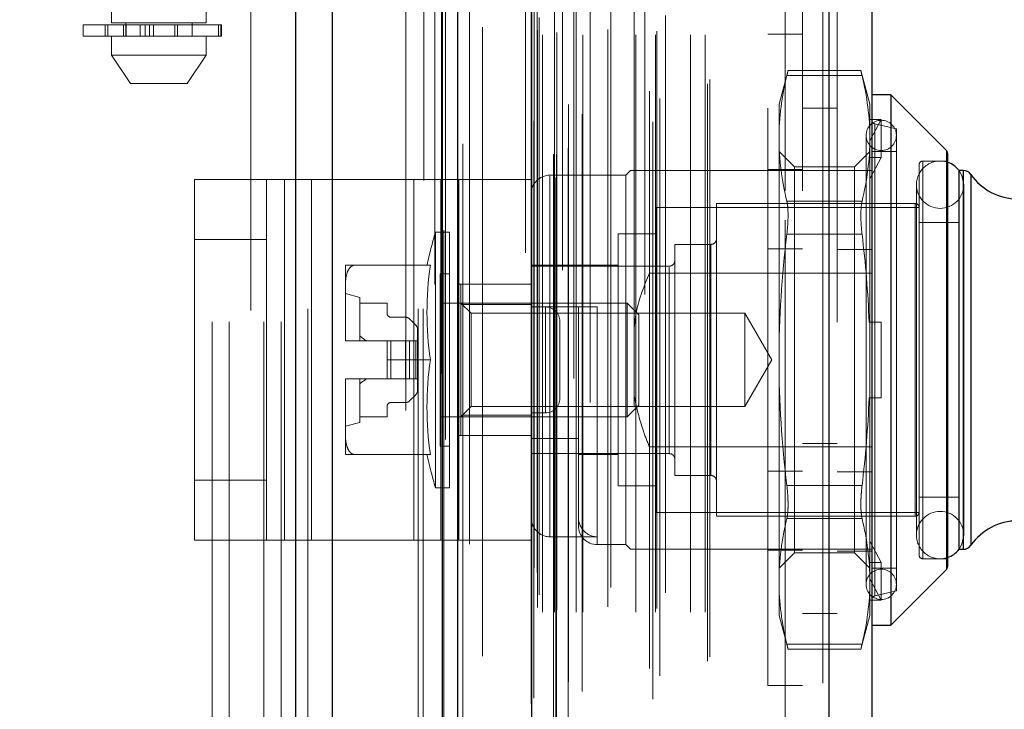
# Model space of a CAD drawing. Header units: inches. Extents: x 0.2 to 10.8, y 0.2 to 8.2.
# Tile 28 of 123: x 1.891 to 2.062, y 3.128 to 3.248. Entities that reach past the tile are written whole.
import ezdxf

# ---------------------------------------------------------------- set-up
doc = ezdxf.new("R2010")
doc.units = ezdxf.units.IN
doc.header["$MEASUREMENT"] = 0
doc.linetypes.add('HIDDEN', pattern=[0.07500000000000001, 0.05, -0.025])
doc.layers.add('DIMENSIONS', color=140, linetype='Continuous')
doc.styles.add('SLDTEXTSTYLE0', font='TXT', dxfattribs={"width": 0.7})
doc.dimstyles.new('SLDDIMSTYLE1', dxfattribs={"dimtxt": 0.0849609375, "dimasz": 0.13, "dimexe": 0, "dimexo": 0.0625, "dimgap": 0.021240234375, "dimtad": 0, "dimtih": 1, "dimtoh": 1, "dimlfac": 12, "dimrnd": 1e-09, "dimzin": 12, "dimdsep": 46, "dimtxsty": 'SLDTEXTSTYLE0', "dimsah": 1, "dimcen": 0.09, "dimadec": 0, "dimazin": 3, "dimtfac": 1, "dimtmove": 0, "dimatfit": 0, "dimfxl": 0, "dimfrac": 2, "dimtolj": 1, "dimtzin": 12, "dimarcsym": 0})

# ---------------------------------------------------------------- blocks, each defined once
blk = doc.blocks.new('_D_5')
at = {"layer": 'DIMENSIONS'}
for p, q in [((2.198279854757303, 3.043587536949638), (2.198279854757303, 3.293587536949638)), ((1.886368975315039, 3.043587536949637), (2.323279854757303, 3.043587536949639)), ((1.990894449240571, 2.891754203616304), (2.323279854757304, 2.891754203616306)), ((2.198279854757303, 2.660393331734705), (2.198279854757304, 2.891754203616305)), ((2.293550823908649, 2.660393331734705), (2.198279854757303, 2.660393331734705)), ((2.446743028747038, 2.660393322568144), (2.418212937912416, 2.660393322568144)), ((2.418212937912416, 2.660393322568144), (2.418212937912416, 2.525362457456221)), ((2.699212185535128, 2.660393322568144), (2.727742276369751, 2.660393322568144)), ((2.727742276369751, 2.660393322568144), (2.727742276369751, 2.525362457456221)), ((2.418212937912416, 2.525362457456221), (2.446743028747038, 2.525362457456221)), ((2.727742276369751, 2.525362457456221), (2.699212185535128, 2.525362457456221))]:
    blk.add_line(p, q, dxfattribs=at)
for points in [[(2.198279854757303, 3.043587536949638), (2.218279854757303, 3.173587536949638), (2.178279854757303, 3.173587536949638)], [(2.198279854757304, 2.891754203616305), (2.178279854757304, 2.761754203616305), (2.218279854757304, 2.761754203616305)]]:
    blk.add_solid(points, dxfattribs=at)
at = {"layer": 'DIMENSIONS', "char_height": 0.08333333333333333, "attachment_point": 1, "style": 'SLDTEXTSTYLE0'}
for s, insert in [('1.82', (2.446743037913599, 2.786835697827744)), ('46.3', (2.446743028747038, 2.632784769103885))]:
    blk.add_mtext(s, dxfattribs=dict(at, insert=insert))

msp = doc.modelspace()

# ---------------------------------------------------------------- linework, layer by layer
at = {"color": 7, "linetype": 'Continuous', "lineweight": 25}
for p, q in [((1.938772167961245, 2.897754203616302), (1.938772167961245, 5.34358365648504)), ((1.945136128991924, 2.897754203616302), (1.945136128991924, 5.342403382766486)), ((1.964212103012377, 2.897754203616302), (1.964212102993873, 5.333429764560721)), ((1.966848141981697, 2.897754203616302), (1.966848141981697, 5.333170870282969)), ((1.979651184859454, 5.307466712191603), (1.979651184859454, 2.923858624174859)), ((2.031172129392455, 5.298382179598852), (2.031172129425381, 2.932943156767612)), ((2.038609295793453, 5.295437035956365), (2.038609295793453, 2.935888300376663)), ((2.041890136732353, 3.234855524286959), (2.038609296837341, 3.234855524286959)), ((2.05154046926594, 3.225205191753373), (2.041890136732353, 3.234855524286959)), ((2.041890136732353, 3.234855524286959), (2.041890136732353, 3.142992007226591)), ((2.05154046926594, 3.225205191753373), (2.05154046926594, 3.152642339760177)), ((2.051732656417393, 3.224741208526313), (2.051732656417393, 3.15310632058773)), ((2.053701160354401, 3.221732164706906), (2.053701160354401, 3.156115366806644)), ((2.05444170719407, 3.221732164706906), (2.053730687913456, 3.221732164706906)), ((2.05444170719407, 3.221732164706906), (2.05444170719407, 3.156115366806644)), ((2.055787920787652, 3.221029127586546), (2.055787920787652, 3.156818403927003)), ((2.053730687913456, 3.156115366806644), (2.05444170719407, 3.156115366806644)), ((2.041890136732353, 3.142992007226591), (2.05154046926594, 3.152642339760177)), ((2.038609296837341, 3.142992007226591), (2.041890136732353, 3.142992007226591))]:
    msp.add_line(p, q, dxfattribs=at)
at = {"color": 7, "linetype": 'HIDDEN', "lineweight": 18}
for p, q in [((1.938772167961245, 5.34358365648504), (1.938772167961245, 2.897754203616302)), ((1.938772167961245, 5.343583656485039), (1.938772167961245, 2.897754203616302)), ((1.938772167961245, 2.897754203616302), (1.938772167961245, 5.34358365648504)), ((1.940893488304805, 2.897754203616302), (1.940893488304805, 5.342403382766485)), ((1.940893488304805, 2.897754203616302), (1.940893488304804, 5.342403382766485)), ((1.945136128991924, 2.897754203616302), (1.945136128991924, 5.342403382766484)), ((1.959969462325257, 2.897754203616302), (1.959969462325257, 5.333429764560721)), ((1.959969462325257, 2.897754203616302), (1.959969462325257, 5.333429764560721)), ((1.960848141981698, 2.897754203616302), (1.960848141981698, 5.333170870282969)), ((1.964212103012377, 2.897754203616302), (1.964212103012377, 5.333429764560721)), ((1.964466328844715, 2.911388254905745), (1.964466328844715, 5.319937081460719)), ((1.983876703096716, 2.920524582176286), (1.983876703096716, 5.310800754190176)), ((1.983876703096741, 2.920524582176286), (1.983876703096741, 5.310800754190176)), ((1.978609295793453, 5.307466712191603), (1.978609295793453, 2.923858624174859)), ((1.983451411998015, 2.924528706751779), (1.983451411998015, 5.306796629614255)), ((1.983961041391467, 2.924618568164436), (1.983961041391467, 5.306706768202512)), ((1.986014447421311, 2.925593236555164), (1.986014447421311, 5.305732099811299)), ((1.967721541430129, 2.926347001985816), (1.967721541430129, 5.304983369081)), ((1.985022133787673, 5.304486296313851), (1.985022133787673, 2.926847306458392)), ((1.97954887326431, 5.301772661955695), (1.97954887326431, 2.929552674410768)), ((1.979575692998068, 2.929342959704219), (1.979575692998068, 5.301982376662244)), ((1.980027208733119, 2.930306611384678), (1.980027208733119, 5.301018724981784)), ((1.980027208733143, 2.930306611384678), (1.980027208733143, 5.301018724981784)), ((1.999257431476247, 5.300244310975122), (1.999257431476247, 2.931085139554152)), ((2.000689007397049, 2.930156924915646), (2.000689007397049, 5.301168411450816)), ((1.988412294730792, 2.93150159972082), (1.988412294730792, 5.299829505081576)), ((2.030130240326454, 5.298382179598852), (2.030130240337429, 2.932943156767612)), ((2.030130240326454, 2.93294315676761), (2.030130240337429, 5.298382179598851)), ((2.031172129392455, 2.93294315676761), (2.031172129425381, 5.298382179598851)), ((1.986045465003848, 2.93314036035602), (1.986045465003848, 5.298184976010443)), ((2.001869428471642, 2.934190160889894), (2.001869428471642, 5.297138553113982)), ((2.000104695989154, 2.935459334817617), (2.000104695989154, 5.295866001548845)), ((2.032609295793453, 5.295437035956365), (2.032609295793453, 2.935888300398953)), ((1.971158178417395, 2.93762007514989), (1.971158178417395, 5.293705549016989)), ((2.010121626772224, 2.936761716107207), (2.010121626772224, 5.294563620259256)), ((2.010554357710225, 2.937492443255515), (2.010554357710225, 5.293832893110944)), ((1.980698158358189, 2.946043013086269), (1.980698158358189, 5.285282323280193)), ((1.980698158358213, 2.946043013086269), (1.980698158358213, 5.285282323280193)), ((1.981541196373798, 2.94520967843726), (1.981541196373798, 5.286115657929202)), ((1.981541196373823, 2.94520967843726), (1.981541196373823, 5.286115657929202)), ((1.983614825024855, 5.286115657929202), (1.983614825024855, 2.94520967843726)), ((1.983614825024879, 2.94520967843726), (1.983614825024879, 5.286115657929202)), ((1.984031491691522, 2.945626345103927), (1.984031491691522, 5.285698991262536)), ((1.986948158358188, 5.285698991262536), (1.986948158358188, 2.945626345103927)), ((1.987364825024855, 2.94520967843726), (1.987364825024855, 5.286115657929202)), ((1.987364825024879, 5.286115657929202), (1.987364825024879, 2.94520967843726)), ((1.988537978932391, 2.94520967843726), (1.988537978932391, 5.286115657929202)), ((1.992836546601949, 2.946126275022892), (1.992836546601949, 5.285240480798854)), ((1.997708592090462, 2.94520967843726), (1.997708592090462, 5.286115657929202)), ((2.001153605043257, 2.94520967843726), (2.001153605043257, 5.286115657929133)), ((2.001365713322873, 2.945873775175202), (2.001365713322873, 5.285454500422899)), ((2.007188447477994, 2.94520967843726), (2.007188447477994, 5.286115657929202)), ((2.009721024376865, 2.94520967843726), (2.009721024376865, 5.286115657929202)), ((2.00972102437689, 2.94520967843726), (2.00972102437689, 5.286115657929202)), ((1.980942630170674, 2.948204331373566), (1.980942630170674, 5.283120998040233)), ((1.989828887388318, 5.281549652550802), (1.989828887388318, 2.949761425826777)), ((1.993383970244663, 2.949504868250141), (1.993383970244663, 5.281820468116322)), ((1.993383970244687, 2.949504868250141), (1.993383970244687, 5.281820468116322)), ((2.002880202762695, 2.948575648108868), (2.002880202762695, 5.282749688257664)), ((1.997439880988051, 5.280720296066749), (1.997439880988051, 2.95060642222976)), ((1.98008055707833, 2.952895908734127), (1.98008055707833, 5.278429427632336)), ((1.980080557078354, 2.952895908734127), (1.980080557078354, 5.278429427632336)), ((1.980627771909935, 2.952122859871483), (1.980627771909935, 5.27920247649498)), ((1.980627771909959, 2.952122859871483), (1.980627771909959, 5.27920247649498)), ((1.964754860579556, 5.275113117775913), (1.964754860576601, 2.956221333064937)), ((1.968888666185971, 2.956986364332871), (1.968888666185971, 5.274338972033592)), ((1.957848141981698, 2.980170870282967), (1.957848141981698, 5.251087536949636)), ((1.957848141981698, 2.980170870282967), (1.957848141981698, 5.251087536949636)), ((1.957848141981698, 2.980170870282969), (1.957848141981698, 5.251087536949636)), ((1.957848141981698, 2.980170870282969), (1.957848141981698, 5.251087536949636)), ((2.02360929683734, 3.018204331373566), (2.02360929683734, 5.213120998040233)), ((2.02360929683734, 3.018204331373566), (2.02360929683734, 5.213120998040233)), ((2.023609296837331, 5.213120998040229), (2.023609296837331, 3.018204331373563)), ((2.023609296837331, 5.213120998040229), (2.023609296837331, 3.018204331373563)), ((2.026609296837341, 3.018204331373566), (2.026609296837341, 5.213120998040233)), ((1.924264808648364, 3.095504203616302), (1.924264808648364, 3.647337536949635)), ((1.924264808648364, 3.095504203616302), (1.924264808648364, 3.647337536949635)), ((1.927264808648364, 3.095504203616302), (1.927264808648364, 3.647337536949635)), ((1.933264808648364, 3.095504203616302), (1.933264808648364, 3.647337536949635)), ((1.936264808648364, 3.095504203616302), (1.936264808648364, 3.647337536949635)), ((1.936264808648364, 3.095504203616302), (1.936264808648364, 3.647337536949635)), ((1.906858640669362, 3.493358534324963), (1.906858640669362, 3.247295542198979)), ((1.923262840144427, 3.247295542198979), (1.923262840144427, 3.493358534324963)), ((1.931014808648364, 3.297462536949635), (1.931014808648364, 2.980170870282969)), ((1.915060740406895, 3.247295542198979), (1.906858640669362, 3.247295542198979)), ((1.909319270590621, 3.247295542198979), (1.909319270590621, 3.24499895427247)), ((1.923262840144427, 3.247295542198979), (1.915060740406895, 3.247295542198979)), ((1.920802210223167, 3.24499895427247), (1.920802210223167, 3.247295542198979)), ((1.901937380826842, 3.246967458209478), (1.925776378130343, 3.246967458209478)), ((1.901937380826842, 3.246967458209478), (1.901937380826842, 3.24499895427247)), ((1.905723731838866, 3.246967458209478), (1.905723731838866, 3.24499895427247)), ((1.905759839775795, 3.246967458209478), (1.905759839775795, 3.24499895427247)), ((1.905759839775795, 3.24499895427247), (1.905759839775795, 3.246967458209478)), ((1.906210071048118, 3.24499895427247), (1.906210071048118, 3.246967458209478)), ((1.906210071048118, 3.246967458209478), (1.906210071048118, 3.24499895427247)), ((1.908913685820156, 3.246967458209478), (1.908913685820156, 3.24499895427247)), ((1.908913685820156, 3.24499895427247), (1.908913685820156, 3.246967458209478)), ((1.909319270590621, 3.246967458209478), (1.909319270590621, 3.24499895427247)), ((1.909391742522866, 3.24499895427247), (1.909391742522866, 3.246967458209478)), ((1.909391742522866, 3.246967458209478), (1.909391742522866, 3.24499895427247)), ((1.909400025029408, 3.24499895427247), (1.909400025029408, 3.246967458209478)), ((1.911840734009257, 3.24499895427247), (1.911840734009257, 3.246967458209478)), ((1.911840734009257, 3.246967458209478), (1.911840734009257, 3.24499895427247)), ((1.912689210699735, 3.246967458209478), (1.912689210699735, 3.24499895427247)), ((1.912689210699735, 3.24499895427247), (1.912689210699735, 3.246967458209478)), ((1.913413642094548, 3.24499895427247), (1.913413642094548, 3.246967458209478)), ((1.913413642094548, 3.246967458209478), (1.913413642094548, 3.24499895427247)), ((1.914151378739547, 3.246967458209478), (1.914151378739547, 3.24499895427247)), ((1.914151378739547, 3.24499895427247), (1.914151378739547, 3.246967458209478)), ((1.917809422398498, 3.24499895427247), (1.917809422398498, 3.246967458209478)), ((1.917809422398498, 3.246967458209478), (1.917809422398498, 3.24499895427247)), ((1.918265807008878, 3.246967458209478), (1.918265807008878, 3.24499895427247)), ((1.918265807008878, 3.24499895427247), (1.918265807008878, 3.246967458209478)), ((1.925382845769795, 3.24499895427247), (1.925382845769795, 3.246967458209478)), ((1.925382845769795, 3.246967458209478), (1.925382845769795, 3.24499895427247)), ((1.925776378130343, 3.24499895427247), (1.925776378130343, 3.246967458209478)), ((1.925776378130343, 3.246967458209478), (1.925776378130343, 3.24499895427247)), ((1.925776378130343, 3.246967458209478), (1.925896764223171, 3.246967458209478)), ((1.925896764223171, 3.24499895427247), (1.925896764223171, 3.246967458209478)), ((1.925776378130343, 3.24499895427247), (1.901937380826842, 3.24499895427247)), ((1.906858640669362, 3.24499895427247), (1.906858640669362, 3.241718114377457)), ((1.923262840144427, 3.241718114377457), (1.923262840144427, 3.24499895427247)), ((1.925896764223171, 3.24499895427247), (1.925776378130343, 3.24499895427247)), ((2.020609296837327, 3.132507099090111), (2.020609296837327, 3.245340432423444)), ((2.026609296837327, 3.245340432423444), (2.020609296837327, 3.245340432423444)), ((1.906858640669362, 3.241718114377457), (1.915060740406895, 3.241718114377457)), ((1.906858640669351, 3.241718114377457), (1.910139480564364, 3.236796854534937)), ((1.915060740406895, 3.241718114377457), (1.923262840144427, 3.241718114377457)), ((1.919982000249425, 3.236796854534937), (1.923262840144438, 3.241718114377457)), ((2.024097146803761, 3.239051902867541), (2.022533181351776, 3.233215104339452)), ((2.036737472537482, 3.239051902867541), (2.024076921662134, 3.239051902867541)), ((2.038281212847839, 3.233215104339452), (2.036717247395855, 3.239051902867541)), ((2.036923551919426, 3.238172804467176), (2.02389084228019, 3.238172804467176)), ((2.036923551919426, 3.238172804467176), (2.02389084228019, 3.238172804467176)), ((1.910139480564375, 3.236796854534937), (1.915060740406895, 3.236796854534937)), ((1.915060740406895, 3.236796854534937), (1.919982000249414, 3.236796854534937)), ((2.022533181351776, 3.233215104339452), (2.022533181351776, 3.227281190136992)), ((2.032609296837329, 3.232495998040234), (2.026609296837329, 3.232495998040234)), ((2.038281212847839, 3.233215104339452), (2.038281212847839, 3.227281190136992)), ((2.038151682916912, 3.230562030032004), (2.038281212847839, 3.2301387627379)), ((2.040249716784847, 3.230562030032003), (2.038151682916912, 3.230562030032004)), ((2.038281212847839, 3.226869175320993), (2.040249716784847, 3.230562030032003)), ((2.040249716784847, 3.224000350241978), (2.040249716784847, 3.230562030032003)), ((2.042874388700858, 3.228950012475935), (2.039117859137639, 3.229817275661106)), ((2.039117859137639, 3.148030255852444), (2.039117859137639, 3.229669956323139)), ((2.042874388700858, 3.228950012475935), (2.042874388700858, 3.148897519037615)), ((2.022533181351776, 3.227281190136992), (2.022533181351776, 3.188923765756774)), ((2.037625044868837, 3.22780171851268), (2.037625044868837, 3.150045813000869)), ((2.038281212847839, 3.227281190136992), (2.038281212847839, 3.195485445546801)), ((2.05154046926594, 3.152642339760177), (2.05154046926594, 3.225205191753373)), ((2.025197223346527, 3.222348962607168), (2.022533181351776, 3.225013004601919)), ((2.038281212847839, 3.225013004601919), (2.035617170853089, 3.222348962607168)), ((2.040249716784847, 3.224000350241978), (2.038151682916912, 3.224000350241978)), ((2.038151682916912, 3.224000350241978), (2.038281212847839, 3.223577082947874)), ((2.038281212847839, 3.220307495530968), (2.040249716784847, 3.224000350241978)), ((2.042874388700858, 3.225013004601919), (2.038609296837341, 3.225013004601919)), ((1.996778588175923, 3.221732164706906), (1.99595837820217, 3.220911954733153)), ((2.000059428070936, 3.221732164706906), (2.000059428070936, 3.203958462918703)), ((2.000059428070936, 3.221732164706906), (2.032609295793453, 3.221732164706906)), ((2.020609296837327, 3.221882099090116), (2.026609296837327, 3.221882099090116)), ((2.025197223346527, 3.222348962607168), (2.025197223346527, 3.155498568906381)), ((2.035617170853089, 3.222348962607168), (2.025197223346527, 3.222348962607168)), ((2.032609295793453, 3.221732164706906), (2.038609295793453, 3.221732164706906)), ((2.035617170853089, 3.222348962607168), (2.035617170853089, 3.155498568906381)), ((2.046811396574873, 3.222716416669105), (2.046811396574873, 3.15513111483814)), ((2.047467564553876, 3.154474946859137), (2.047467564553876, 3.223372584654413)), ((2.051732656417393, 3.223372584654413), (2.047467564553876, 3.223372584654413)), ((2.053730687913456, 3.221732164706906), (2.053701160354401, 3.221732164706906)), ((2.05444170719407, 3.156115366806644), (2.05444170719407, 3.221732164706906)), ((1.92122084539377, 3.157675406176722), (1.92122084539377, 3.220175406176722)), ((1.92122084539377, 3.220175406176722), (1.936847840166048, 3.220175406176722)), ((1.933720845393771, 3.157675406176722), (1.933720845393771, 3.220175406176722)), ((1.936847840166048, 3.157675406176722), (1.936847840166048, 3.220175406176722)), ((1.936847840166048, 3.220175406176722), (1.959240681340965, 3.220175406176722)), ((1.94153434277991, 3.157675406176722), (1.94153434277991, 3.220175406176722)), ((1.959240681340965, 3.157675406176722), (1.959240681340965, 3.220175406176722)), ((1.959240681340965, 3.220175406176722), (1.967054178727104, 3.220175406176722)), ((1.963927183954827, 3.157675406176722), (1.963927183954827, 3.220175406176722)), ((1.979554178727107, 3.220175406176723), (1.967054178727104, 3.220175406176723)), ((1.967054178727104, 3.220175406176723), (1.967054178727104, 3.157675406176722)), ((1.979554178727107, 3.220175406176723), (1.979554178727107, 3.157675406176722)), ((1.99595837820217, 3.220911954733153), (1.982835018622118, 3.220911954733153)), ((1.982835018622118, 3.158283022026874), (1.982835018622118, 3.220761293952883)), ((1.99595837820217, 3.220911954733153), (1.99595837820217, 3.156935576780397)), ((2.055787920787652, 3.156818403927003), (2.055787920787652, 3.221029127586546)), ((2.046348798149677, 3.219271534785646), (2.046348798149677, 3.158575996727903)), ((2.054550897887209, 3.158575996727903), (2.054550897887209, 3.219271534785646)), ((2.001207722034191, 3.215334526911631), (2.001207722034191, 3.162513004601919)), ((2.046811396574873, 3.215334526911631), (2.001207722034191, 3.215334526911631)), ((2.011706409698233, 3.215990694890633), (2.011706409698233, 3.161856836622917)), ((2.046155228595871, 3.215990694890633), (2.011706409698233, 3.215990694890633)), ((2.036923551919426, 3.216389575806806), (2.02389084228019, 3.216389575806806)), ((2.036923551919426, 3.216389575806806), (2.02389084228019, 3.216389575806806)), ((2.046155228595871, 3.161856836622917), (2.046155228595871, 3.215990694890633)), ((2.053701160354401, 3.21270985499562), (2.046811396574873, 3.21270985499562)), ((1.933720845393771, 3.209758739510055), (1.92122084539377, 3.209758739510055)), ((1.963004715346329, 3.211069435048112), (1.963004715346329, 3.166778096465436)), ((1.965446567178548, 3.211069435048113), (1.963004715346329, 3.211069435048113)), ((1.965446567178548, 3.211069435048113), (1.965446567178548, 3.166778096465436)), ((1.994646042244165, 3.210741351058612), (1.994646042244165, 3.167106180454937)), ((2.001207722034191, 3.210741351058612), (1.994646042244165, 3.210741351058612)), ((2.036923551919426, 3.210706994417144), (2.02389084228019, 3.210706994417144)), ((2.036923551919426, 3.210706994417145), (2.02389084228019, 3.210706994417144)), ((2.004488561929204, 3.208936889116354), (2.004488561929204, 3.168910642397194)), ((2.010722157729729, 3.208936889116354), (2.004488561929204, 3.208936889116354)), ((2.010722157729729, 3.168910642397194), (2.010722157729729, 3.208936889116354)), ((2.020609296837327, 3.208173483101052), (2.026609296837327, 3.208173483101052)), ((2.032609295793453, 3.208023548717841), (2.038609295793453, 3.208023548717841)), ((1.947401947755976, 3.20532796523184), (1.947401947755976, 3.201891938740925)), ((1.962115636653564, 3.20532796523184), (1.948978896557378, 3.20532796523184)), ((1.994646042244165, 3.20532796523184), (1.979554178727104, 3.20532796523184)), ((2.0035043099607, 3.20516392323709), (1.979554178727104, 3.20516392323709)), ((2.0035043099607, 3.17268360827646), (2.0035043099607, 3.20501266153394)), ((1.963806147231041, 3.203851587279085), (1.963806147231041, 3.173995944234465)), ((1.965446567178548, 3.203851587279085), (1.963806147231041, 3.203851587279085)), ((2.000059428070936, 3.203958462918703), (2.038609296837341, 3.203958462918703)), ((1.947401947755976, 3.201891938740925), (1.947401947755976, 3.19235979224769)), ((1.979554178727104, 3.202050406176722), (1.967054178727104, 3.202050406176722)), ((1.967415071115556, 3.202047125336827), (1.967415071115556, 3.198490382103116)), ((1.967415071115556, 3.202047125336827), (1.979554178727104, 3.202047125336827)), ((1.949862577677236, 3.199750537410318), (1.947401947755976, 3.200406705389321)), ((1.949862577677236, 3.199750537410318), (1.949862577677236, 3.192204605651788)), ((1.949862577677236, 3.198766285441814), (1.954619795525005, 3.198766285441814)), ((1.954619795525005, 3.198766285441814), (1.954619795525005, 3.196961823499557)), ((1.996242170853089, 3.198766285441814), (1.963806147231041, 3.198766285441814)), ((1.969191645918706, 3.196989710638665), (1.967415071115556, 3.198766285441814)), ((1.967415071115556, 3.198490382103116), (1.979554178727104, 3.198490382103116)), ((1.967415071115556, 3.198490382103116), (1.967415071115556, 3.179357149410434)), ((1.979554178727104, 3.198110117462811), (1.987756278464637, 3.198110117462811)), ((1.982054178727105, 3.198092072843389), (1.979554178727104, 3.198092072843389)), ((1.982054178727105, 3.179758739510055), (1.982054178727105, 3.198092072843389)), ((1.982054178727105, 3.198092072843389), (1.982054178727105, 3.179758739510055)), ((1.987756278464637, 3.175333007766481), (1.987756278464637, 3.198110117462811)), ((1.991037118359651, 3.198110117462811), (1.991037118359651, 3.157081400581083)), ((1.996242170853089, 3.198766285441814), (1.996242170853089, 3.179081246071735)), ((1.998254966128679, 3.196753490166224), (1.996242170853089, 3.198766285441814)), ((1.955275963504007, 3.196305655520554), (1.957821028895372, 3.196305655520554)), ((1.969191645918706, 3.196989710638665), (1.969191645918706, 3.180857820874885)), ((2.016624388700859, 3.196989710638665), (1.969191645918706, 3.196989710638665)), ((1.998254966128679, 3.196753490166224), (1.998254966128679, 3.181094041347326)), ((2.016624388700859, 3.196989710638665), (2.016624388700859, 3.180857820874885)), ((2.021281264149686, 3.188923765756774), (2.016624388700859, 3.196989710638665)), ((1.958517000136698, 3.196017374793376), (1.959580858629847, 3.194953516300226)), ((1.984554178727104, 3.182258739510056), (1.984554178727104, 3.195592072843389)), ((2.038151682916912, 3.195485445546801), (2.040249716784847, 3.195485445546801)), ((2.038281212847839, 3.182362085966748), (2.038281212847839, 3.195485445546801)), ((2.040249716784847, 3.182362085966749), (2.040249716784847, 3.195485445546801)), ((1.959869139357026, 3.194257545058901), (1.959869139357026, 3.192204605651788)), ((1.947401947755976, 3.19235979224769), (1.947401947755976, 3.192204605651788)), ((1.947401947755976, 3.192204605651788), (1.947402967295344, 3.192204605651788)), ((1.947402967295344, 3.192204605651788), (1.954619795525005, 3.192204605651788)), ((1.954619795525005, 3.192204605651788), (1.954619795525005, 3.188923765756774)), ((1.955275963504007, 3.192204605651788), (1.954619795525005, 3.192204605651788)), ((1.955275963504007, 3.192204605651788), (1.955275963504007, 3.185642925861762)), ((1.957821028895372, 3.192204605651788), (1.955275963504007, 3.192204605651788)), ((1.955275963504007, 3.192204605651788), (1.955275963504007, 3.185642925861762)), ((1.957821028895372, 3.192204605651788), (1.957821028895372, 3.185642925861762)), ((1.958517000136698, 3.192204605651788), (1.957821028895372, 3.192204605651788)), ((1.957821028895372, 3.192204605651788), (1.957821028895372, 3.185642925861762)), ((1.958517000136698, 3.192204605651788), (1.958517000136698, 3.185642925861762)), ((1.959580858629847, 3.192204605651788), (1.958517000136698, 3.192204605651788)), ((1.958517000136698, 3.192204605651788), (1.958517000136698, 3.185642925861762)), ((1.959580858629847, 3.192204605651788), (1.959580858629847, 3.185642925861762)), ((1.959869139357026, 3.192204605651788), (1.959580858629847, 3.192204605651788)), ((1.959580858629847, 3.192204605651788), (1.959580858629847, 3.185642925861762)), ((1.959869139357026, 3.192204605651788), (1.959869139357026, 3.185642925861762)), ((1.962115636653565, 3.188923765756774), (1.954619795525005, 3.188923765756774)), ((1.954619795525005, 3.185642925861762), (1.954619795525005, 3.188923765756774)), ((2.016624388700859, 3.180857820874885), (2.021281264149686, 3.188923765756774)), ((2.022533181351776, 3.188923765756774), (2.022533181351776, 3.150566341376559)), ((1.947401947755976, 3.185642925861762), (1.947401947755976, 3.18548773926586)), ((1.947401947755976, 3.185642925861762), (1.947402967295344, 3.185642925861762)), ((1.947401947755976, 3.18548773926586), (1.947401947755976, 3.175955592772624)), ((1.947402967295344, 3.185642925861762), (1.954619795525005, 3.185642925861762)), ((1.949862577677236, 3.185642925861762), (1.949862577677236, 3.178096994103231)), ((1.955275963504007, 3.185642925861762), (1.954619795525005, 3.185642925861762)), ((1.957821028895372, 3.185642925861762), (1.955275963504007, 3.185642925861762)), ((1.958517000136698, 3.185642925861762), (1.957821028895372, 3.185642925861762)), ((1.959580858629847, 3.185642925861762), (1.958517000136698, 3.185642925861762)), ((1.959869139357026, 3.185642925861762), (1.959580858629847, 3.185642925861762)), ((1.959869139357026, 3.185642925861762), (1.959869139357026, 3.183589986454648)), ((1.959580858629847, 3.182894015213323), (1.958517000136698, 3.181830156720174)), ((1.954619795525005, 3.180885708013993), (1.954619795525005, 3.179081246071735)), ((1.957821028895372, 3.181541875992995), (1.955275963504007, 3.181541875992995)), ((1.967415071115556, 3.179081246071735), (1.969191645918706, 3.180857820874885)), ((1.969191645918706, 3.180857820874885), (2.016624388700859, 3.180857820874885)), ((1.996242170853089, 3.179081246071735), (1.998254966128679, 3.181094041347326)), ((2.038151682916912, 3.182362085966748), (2.040249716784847, 3.182362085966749)), ((2.038281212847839, 3.182362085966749), (2.038281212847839, 3.150566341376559)), ((1.954619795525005, 3.179081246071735), (1.949862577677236, 3.179081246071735)), ((1.963806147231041, 3.179081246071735), (1.996242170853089, 3.179081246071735)), ((1.967415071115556, 3.179357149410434), (1.967415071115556, 3.175800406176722)), ((1.967415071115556, 3.179357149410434), (1.979554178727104, 3.179357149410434)), ((1.982054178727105, 3.179758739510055), (1.979554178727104, 3.179758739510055)), ((1.947401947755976, 3.177440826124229), (1.949862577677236, 3.178096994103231)), ((1.947401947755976, 3.175955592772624), (1.947401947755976, 3.172519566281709)), ((1.979554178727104, 3.175800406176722), (1.967054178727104, 3.175800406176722)), ((1.963806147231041, 3.173995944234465), (1.965446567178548, 3.173995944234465)), ((1.979554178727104, 3.175333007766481), (1.987756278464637, 3.175333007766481)), ((1.987756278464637, 3.175333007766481), (1.987756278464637, 3.161725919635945)), ((2.026609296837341, 3.174454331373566), (2.032609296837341, 3.174454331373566)), ((1.962115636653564, 3.172519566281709), (1.948978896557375, 3.172519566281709)), ((1.979554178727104, 3.17268360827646), (2.0035043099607, 3.17268360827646)), ((1.987756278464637, 3.172519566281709), (1.994646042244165, 3.172519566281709)), ((2.000059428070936, 3.173889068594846), (2.000059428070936, 3.156115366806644)), ((2.000059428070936, 3.173889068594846), (2.038609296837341, 3.173889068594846)), ((2.004488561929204, 3.168910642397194), (2.010722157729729, 3.168910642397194)), ((2.020609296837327, 3.169674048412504), (2.026609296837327, 3.169674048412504)), ((2.032609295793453, 3.169524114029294), (2.038609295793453, 3.169524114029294)), ((1.933720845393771, 3.168092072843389), (1.92122084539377, 3.168092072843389)), ((1.994646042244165, 3.167106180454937), (2.001207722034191, 3.167106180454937)), ((2.036923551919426, 3.167140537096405), (2.02389084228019, 3.167140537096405)), ((2.036923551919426, 3.167140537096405), (2.023890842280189, 3.167140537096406)), ((1.963004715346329, 3.166778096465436), (1.965446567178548, 3.166778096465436)), ((2.046811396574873, 3.16513767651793), (2.053701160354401, 3.16513767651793)), ((2.001207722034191, 3.162513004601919), (2.046811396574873, 3.162513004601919)), ((1.987756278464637, 3.161725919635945), (1.987756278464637, 3.16021641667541)), ((2.011706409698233, 3.161856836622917), (2.046155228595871, 3.161856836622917)), ((2.036923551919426, 3.161457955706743), (2.02389084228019, 3.161457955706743)), ((2.036923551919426, 3.161457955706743), (2.02389084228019, 3.161457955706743)), ((1.92122084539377, 3.157675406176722), (1.936847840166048, 3.157675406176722)), ((1.936847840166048, 3.157675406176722), (1.959240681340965, 3.157675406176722)), ((1.959240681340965, 3.157675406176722), (1.967054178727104, 3.157675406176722)), ((1.979554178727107, 3.157675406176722), (1.967054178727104, 3.157675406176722)), ((1.982835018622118, 3.158283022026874), (1.991037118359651, 3.158283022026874)), ((1.991037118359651, 3.156935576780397), (1.99595837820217, 3.156935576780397)), ((1.99595837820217, 3.156935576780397), (1.996778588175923, 3.156115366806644)), ((2.040249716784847, 3.153847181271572), (2.038281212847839, 3.157540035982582)), ((2.000059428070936, 3.156115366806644), (2.038609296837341, 3.156115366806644)), ((2.020609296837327, 3.155965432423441), (2.026609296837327, 3.155965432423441)), ((2.022533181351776, 3.15283452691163), (2.025197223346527, 3.155498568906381)), ((2.025197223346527, 3.155498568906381), (2.035617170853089, 3.155498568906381)), ((2.032609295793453, 3.15581549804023), (2.038609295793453, 3.15581549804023)), ((2.035617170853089, 3.155498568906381), (2.038281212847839, 3.15283452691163)), ((2.053701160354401, 3.156115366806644), (2.053730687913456, 3.156115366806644)), ((2.038151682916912, 3.153847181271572), (2.038281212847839, 3.154270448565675)), ((2.038151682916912, 3.153847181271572), (2.040249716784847, 3.153847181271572)), ((2.040249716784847, 3.153847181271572), (2.040249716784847, 3.147285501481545)), ((2.047467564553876, 3.154474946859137), (2.051732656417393, 3.154474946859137)), ((2.038609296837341, 3.15283452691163), (2.042874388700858, 3.15283452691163)), ((2.022533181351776, 3.150566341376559), (2.022533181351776, 3.144632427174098)), ((2.040249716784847, 3.147285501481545), (2.038281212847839, 3.150978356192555)), ((2.038281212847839, 3.150566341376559), (2.038281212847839, 3.144632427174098)), ((2.039117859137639, 3.148030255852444), (2.042874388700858, 3.148897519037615)), ((2.038151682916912, 3.147285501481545), (2.038281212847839, 3.147708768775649)), ((2.038151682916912, 3.147285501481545), (2.040249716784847, 3.147285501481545)), ((2.026609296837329, 3.144995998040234), (2.032609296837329, 3.144995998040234)), ((2.022533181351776, 3.144632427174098), (2.024097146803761, 3.138795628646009)), ((2.036717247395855, 3.138795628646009), (2.038281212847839, 3.144632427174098)), ((2.036923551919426, 3.139674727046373), (2.02389084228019, 3.139674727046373)), ((2.036923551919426, 3.139674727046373), (2.02389084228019, 3.139674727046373)), ((2.024076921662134, 3.138795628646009), (2.036737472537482, 3.138795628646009)), ((2.020609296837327, 3.132507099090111), (2.026609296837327, 3.132507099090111))]:
    msp.add_line(p, q, dxfattribs=at)
at = {"color": 7, "linetype": 'HIDDEN', "lineweight": 18, "flags": 128}
for points in [[(1.960959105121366, 5.319994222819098), (1.960958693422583, 4.12518261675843), (1.96095910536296, 2.910842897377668)], [(1.962858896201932, 5.30195337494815), (1.962858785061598, 4.164373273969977), (1.962858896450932, 2.929374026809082)], [(1.964029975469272, 5.28649711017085), (1.964029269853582, 4.090630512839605), (1.964029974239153, 2.944845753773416)], [(1.964029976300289, 5.286496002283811), (1.964029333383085, 4.164380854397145), (1.964029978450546, 2.9448288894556)], [(1.971146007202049, 2.946533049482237), (1.971146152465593, 4.106124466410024), (1.971146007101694, 5.284790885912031)], [(2.054550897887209, 3.219271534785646), (2.054238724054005, 3.220840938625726), (2.053730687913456, 3.221732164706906)], [(2.053730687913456, 3.156115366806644), (2.054238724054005, 3.157006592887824), (2.054550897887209, 3.158575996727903)]]:
    msp.add_lwpolyline(points, dxfattribs=at)
at = {"color": 7, "linetype": 'HIDDEN', "lineweight": 18}
for centre, radius, start, end in [((2.040249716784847, 3.22780171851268), 0.002624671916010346, 0, 180), ((2.039265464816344, 3.230456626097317), 0.0006561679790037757, 180.0000000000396, 256.9999999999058), ((2.040249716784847, 3.22780171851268), 0.002624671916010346, 180, 0), ((2.050449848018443, 3.219271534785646), 0.004101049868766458, 71.77194722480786, 180), ((2.04746756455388, 3.222716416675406), 0.0006561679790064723, 90.00000000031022, 179.9999999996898), ((1.982835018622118, 3.217631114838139), 0.003280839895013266, 90.00000000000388, 180), ((2.050449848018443, 3.219271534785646), 0.00410104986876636, 180, 0), ((2.046155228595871, 3.215334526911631), 0.0006561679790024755, 0, 90), ((2.036588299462, 3.188923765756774), 0.07684383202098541, 163.2503397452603, 167.6739543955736), ((2.010722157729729, 3.209921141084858), 0.0009842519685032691, 270.0000000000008, 2.585154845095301e-11), ((2.017907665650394, 3.197125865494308), 0.05639170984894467, 171.6367379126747, 188.3632620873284), ((2.0035043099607, 3.206148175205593), 0.0009842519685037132, 270.0000000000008, 5.170309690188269e-11), ((1.982054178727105, 3.195592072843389), 0.002500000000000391, 0, 90), ((1.955275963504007, 3.196961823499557), 0.0006561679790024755, 180, 270.0000000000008), ((1.957821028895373, 3.195321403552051), 0.0009842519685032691, 44.99999999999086, 90.00000000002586), ((1.958884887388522, 3.194257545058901), 0.0009842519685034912, 0, 45.00000000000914), ((1.959024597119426, 3.192358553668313), 0.01162264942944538, 179.9938942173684, 180.7589344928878), ((1.959024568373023, 3.192358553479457), 0.01162262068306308, 179.993893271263, 180.7589354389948), ((2.017907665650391, 3.18072166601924), 0.05639170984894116, 171.6367379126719, 188.3632620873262), ((1.959024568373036, 3.185488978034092), 0.01162262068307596, 179.2410645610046, 180.0061067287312), ((1.959024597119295, 3.185488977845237), 0.01162264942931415, 179.2410655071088, 180.0061057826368), ((1.958884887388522, 3.183589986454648), 0.0009842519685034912, 314.9999999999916, 0), ((1.955275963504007, 3.180885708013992), 0.0006561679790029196, 90, 179.9999999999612), ((1.957821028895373, 3.182526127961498), 0.0009842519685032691, 269.9999999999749, 315.0000000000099), ((1.982054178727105, 3.182258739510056), 0.002500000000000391, 270.0000000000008, 0), ((2.036588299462, 3.188923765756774), 0.07684383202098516, 192.3260456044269, 196.7496602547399), ((2.0035043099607, 3.171699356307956), 0.0009842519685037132, 359.999999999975, 90), ((2.010722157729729, 3.167926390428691), 0.0009842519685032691, 359.999999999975, 90), ((2.046155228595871, 3.162513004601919), 0.0006561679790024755, 270.0000000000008, 0), ((2.050449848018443, 3.158575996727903), 0.00410104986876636, 0, 180), ((1.991037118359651, 3.160216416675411), 0.003280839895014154, 180.0000000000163, 270.0000000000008), ((2.050449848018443, 3.158575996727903), 0.00410104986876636, 180, 288.2280527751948), ((2.04746756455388, 3.155131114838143), 0.0006561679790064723, 180.0000000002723, 269.9999999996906), ((2.040249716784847, 3.150045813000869), 0.002624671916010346, 0, 180), ((2.040249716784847, 3.150045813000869), 0.002624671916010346, 180, 0), ((2.039265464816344, 3.147390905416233), 0.0006561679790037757, 103.0000000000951, 179.9999999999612)]:
    msp.add_arc(centre, radius, start, end, dxfattribs=at)
at = {"color": 7, "linetype": 'Continuous', "lineweight": 25}
for centre, radius, start, end in [((2.051076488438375, 3.224741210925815), 0.0006561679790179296, 4.653278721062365e-10, 44.9999999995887), ((2.050449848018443, 3.219271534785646), 0.004101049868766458, 36.86989764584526, 71.77194722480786), ((2.05444170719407, 3.2200917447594), 0.001640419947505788, 34.84990457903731, 90.0000000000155), ((2.063865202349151, 3.226653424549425), 0.009842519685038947, 214.8499045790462, 270.0000000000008), ((2.063865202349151, 3.151194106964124), 0.00984251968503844, 90, 145.1500954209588), ((2.050449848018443, 3.158575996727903), 0.004101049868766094, 288.2280527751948, 323.1301023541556), ((2.05444170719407, 3.157755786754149), 0.001640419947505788, 269.9999999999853, 325.1500954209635), ((2.051076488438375, 3.153106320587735), 0.0006561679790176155, 315.0000000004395, 359.9999999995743)]:
    msp.add_arc(centre, radius, start, end, dxfattribs=at)
at = {"color": 7, "linetype": 'HIDDEN', "lineweight": 18}
for points, knots in [([(2.024076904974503, 3.238965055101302), (2.024081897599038, 3.238986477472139), (2.024098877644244, 3.239059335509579), (2.024000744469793, 3.238637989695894), (2.023905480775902, 3.238234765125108), (2.02389084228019, 3.238172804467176)], [0, 0, 0, 0, 0.2606228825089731, 0.8863851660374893, 1, 1, 1, 1]), ([(2.036923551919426, 3.238172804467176), (2.036847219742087, 3.238497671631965), (2.036726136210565, 3.239012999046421), (2.036734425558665, 3.238977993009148), (2.036737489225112, 3.238965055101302)], [0, 0, 0, 0, 0.630409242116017, 1, 1, 1, 1]), ([(2.000059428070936, 3.221732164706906), (1.999256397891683, 3.221732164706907), (1.997625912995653, 3.221732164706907), (1.996623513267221, 3.221732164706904), (1.996842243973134, 3.221732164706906), (1.996871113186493, 3.221732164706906)], [0, 0, 0, 0, 0.457227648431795, 0.9283620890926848, 1, 1, 1, 1]), ([(2.023890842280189, 3.216389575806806), (2.02395885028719, 3.216102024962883), (2.0240098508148, 3.215755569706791), (2.024079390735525, 3.214946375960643), (2.024097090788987, 3.214484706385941), (2.024097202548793, 3.213495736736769), (2.024079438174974, 3.212954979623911), (2.024010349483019, 3.211852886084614), (2.023958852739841, 3.211282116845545), (2.023890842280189, 3.210706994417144)], [0, 0, 0, 0, 0.25, 0.25, 0.5, 0.5, 0.75, 0.75, 1, 1, 1, 1]), ([(2.036923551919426, 3.210706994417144), (2.036855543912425, 3.21128209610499), (2.036804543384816, 3.211846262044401), (2.036735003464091, 3.212952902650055), (2.036717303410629, 3.213490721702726), (2.036717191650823, 3.214480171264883), (2.036734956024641, 3.214944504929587), (2.036804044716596, 3.215751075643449), (2.036855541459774, 3.216102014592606), (2.036923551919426, 3.216389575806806)], [0, 0, 0, 0, 0.25, 0.25, 0.5, 0.5, 0.75, 0.75, 1, 1, 1, 1]), ([(1.948978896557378, 3.20532796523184), (1.948784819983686, 3.205314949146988), (1.948604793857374, 3.205241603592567), (1.948302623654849, 3.205036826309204), (1.948178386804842, 3.20490711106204), (1.947865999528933, 3.204489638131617), (1.947734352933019, 3.204175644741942), (1.947447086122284, 3.203214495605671), (1.947401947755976, 3.202553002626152), (1.947401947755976, 3.201891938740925)], [0, 0, 0, 0, 0.1250000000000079, 0.1250000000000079, 0.2500000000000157, 0.2500000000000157, 0.5000000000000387, 0.5000000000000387, 1, 1, 1, 1]), ([(1.947401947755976, 3.20532796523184), (1.947401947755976, 3.20532796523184), (1.947447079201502, 3.20532796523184), (1.947734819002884, 3.20532796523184), (1.947868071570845, 3.20532796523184), (1.948177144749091, 3.20532796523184), (1.948301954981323, 3.20532796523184), (1.948604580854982, 3.20532796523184), (1.94878461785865, 3.20532796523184), (1.948978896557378, 3.20532796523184)], [0, 0, 0, 0, 0.4999999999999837, 0.4999999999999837, 0.7499999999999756, 0.7499999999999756, 0.8749999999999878, 0.8749999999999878, 1, 1, 1, 1]), ([(2.000059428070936, 3.203958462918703), (1.999162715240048, 3.201759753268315), (1.997922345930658, 3.198718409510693), (1.997544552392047, 3.195473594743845), (1.997439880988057, 3.194574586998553)], [0, 0, 0, 0, 0.7229401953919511, 1, 1, 1, 1]), ([(1.991037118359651, 3.198110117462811), (1.990592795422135, 3.198110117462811), (1.990156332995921, 3.198110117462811), (1.989352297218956, 3.198110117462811), (1.988986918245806, 3.198110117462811), (1.988389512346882, 3.198110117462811), (1.988152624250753, 3.198110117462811), (1.987837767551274, 3.198110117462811), (1.987756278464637, 3.198110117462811), (1.987756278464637, 3.198110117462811)], [0, 0, 0, 0, 0.25, 0.25, 0.5, 0.5, 0.75, 0.75, 1, 1, 1, 1]), ([(1.997439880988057, 3.182635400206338), (1.997877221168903, 3.180646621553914), (1.998533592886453, 3.177661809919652), (1.999677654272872, 3.174833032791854), (2.000059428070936, 3.173889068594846)], [0, 0, 0, 0, 0.6662995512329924, 1, 1, 1, 1]), ([(1.947401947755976, 3.175955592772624), (1.947401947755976, 3.175294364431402), (1.947447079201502, 3.174632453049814), (1.947734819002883, 3.173670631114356), (1.947868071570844, 3.173355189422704), (1.948177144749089, 3.172942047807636), (1.948301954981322, 3.172811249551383), (1.948604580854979, 3.17260598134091), (1.948784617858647, 3.172532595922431), (1.948978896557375, 3.172519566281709)], [0, 0, 0, 0, 0.5000000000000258, 0.5000000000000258, 0.7499999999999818, 0.7499999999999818, 0.8749999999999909, 0.8749999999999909, 1, 1, 1, 1]), ([(1.948978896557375, 3.172519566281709), (1.948784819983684, 3.172519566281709), (1.948604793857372, 3.172519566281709), (1.948302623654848, 3.172519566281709), (1.948178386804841, 3.172519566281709), (1.947865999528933, 3.172519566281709), (1.947734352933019, 3.172519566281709), (1.947447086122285, 3.172519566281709), (1.947401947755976, 3.172519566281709), (1.947401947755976, 3.172519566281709)], [0, 0, 0, 0, 0.1250000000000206, 0.1250000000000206, 0.2500000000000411, 0.2500000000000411, 0.5000000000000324, 0.5000000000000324, 1, 1, 1, 1]), ([(2.02389084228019, 3.167140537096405), (2.02395885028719, 3.166565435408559), (2.0240098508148, 3.166001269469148), (2.024079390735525, 3.164894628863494), (2.024097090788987, 3.164356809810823), (2.024097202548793, 3.163367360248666), (2.024079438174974, 3.162903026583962), (2.024010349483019, 3.1620964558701), (2.023958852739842, 3.161745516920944), (2.02389084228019, 3.161457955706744)], [0, 0, 0, 0, 0.25, 0.25, 0.5, 0.5, 0.75, 0.75, 1, 1, 1, 1]), ([(2.036923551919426, 3.161457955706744), (2.036855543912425, 3.161745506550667), (2.036804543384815, 3.162091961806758), (2.036735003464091, 3.162901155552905), (2.036717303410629, 3.163362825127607), (2.036717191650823, 3.16435179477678), (2.036734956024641, 3.164892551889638), (2.036804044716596, 3.165994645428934), (2.036855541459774, 3.166565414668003), (2.036923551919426, 3.167140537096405)], [0, 0, 0, 0, 0.25, 0.25, 0.5, 0.5, 0.75, 0.75, 1, 1, 1, 1]), ([(1.979554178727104, 3.161725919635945), (1.979554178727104, 3.161281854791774), (1.979633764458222, 3.160846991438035), (1.979950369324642, 3.160021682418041), (1.980184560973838, 3.159642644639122), (1.981083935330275, 3.15867547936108), (1.981945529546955, 3.158283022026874), (1.982835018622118, 3.158283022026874)], [0, 0, 0, 0, 0.2500000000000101, 0.2500000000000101, 0.5000000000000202, 0.5000000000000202, 1, 1, 1, 1]), ([(1.987756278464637, 3.161725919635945), (1.987756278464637, 3.161281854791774), (1.987835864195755, 3.160846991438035), (1.988152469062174, 3.160021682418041), (1.988386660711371, 3.159642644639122), (1.989286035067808, 3.15867547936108), (1.990147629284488, 3.158283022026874), (1.991037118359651, 3.158283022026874)], [0, 0, 0, 0, 0.2500000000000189, 0.2500000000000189, 0.5000000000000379, 0.5000000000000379, 1, 1, 1, 1]), ([(2.000059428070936, 3.156115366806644), (1.999256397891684, 3.156115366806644), (1.997625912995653, 3.156115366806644), (1.996623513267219, 3.156115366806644), (1.996842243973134, 3.156115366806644), (1.996871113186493, 3.156115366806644)], [0, 0, 0, 0, 0.4572276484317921, 0.9283620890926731, 1, 1, 1, 1]), ([(2.02389084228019, 3.139674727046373), (2.023967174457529, 3.139349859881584), (2.02408825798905, 3.138834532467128), (2.02407996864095, 3.138869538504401), (2.024076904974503, 3.138882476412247)], [0, 0, 0, 0, 0.6304092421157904, 1, 1, 1, 1]), ([(2.036737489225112, 3.138882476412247), (2.036732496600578, 3.13886105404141), (2.036715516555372, 3.138788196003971), (2.036813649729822, 3.139209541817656), (2.036908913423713, 3.139612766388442), (2.036923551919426, 3.139674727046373)], [0, 0, 0, 0, 0.2606228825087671, 0.8863851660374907, 1, 1, 1, 1])]:
    msp.add_open_spline(points, degree=3, knots=knots, dxfattribs=at)
for points in [[(2.02389084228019, 3.238172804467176), (2.023035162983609, 3.234554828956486), (2.022533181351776, 3.230925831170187), (2.022533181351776, 3.227281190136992)], [(2.038281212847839, 3.227281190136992), (2.038281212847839, 3.230925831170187), (2.037779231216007, 3.234554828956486), (2.036923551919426, 3.238172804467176)], [(2.022533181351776, 3.227281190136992), (2.022533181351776, 3.223636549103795), (2.023035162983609, 3.220007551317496), (2.02389084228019, 3.216389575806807)], [(2.036923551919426, 3.216389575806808), (2.037779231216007, 3.220007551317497), (2.038281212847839, 3.223636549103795), (2.038281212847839, 3.227281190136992)], [(2.02389084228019, 3.210706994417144), (2.023035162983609, 3.203471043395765), (2.022533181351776, 3.196213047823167), (2.022533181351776, 3.188923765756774)], [(2.038151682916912, 3.195485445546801), (2.037951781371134, 3.200576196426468), (2.037521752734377, 3.205648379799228), (2.036923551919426, 3.210706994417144)], [(1.949862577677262, 3.193059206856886), (1.95025405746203, 3.192778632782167), (1.950643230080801, 3.192494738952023), (1.951027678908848, 3.192204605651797)], [(2.022533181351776, 3.188923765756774), (2.022533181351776, 3.181634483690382), (2.023035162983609, 3.174376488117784), (2.02389084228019, 3.167140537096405)], [(1.951027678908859, 3.185642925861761), (1.950643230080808, 3.185352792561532), (1.950254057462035, 3.185068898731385), (1.949862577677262, 3.184788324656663)], [(2.036923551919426, 3.167140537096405), (2.037521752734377, 3.172199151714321), (2.037951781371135, 3.177271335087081), (2.038151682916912, 3.182362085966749)], [(2.022533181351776, 3.150566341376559), (2.022533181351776, 3.154210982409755), (2.023035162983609, 3.157839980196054), (2.02389084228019, 3.161457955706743)], [(2.038281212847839, 3.150566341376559), (2.038281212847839, 3.154210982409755), (2.037779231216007, 3.157839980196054), (2.036923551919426, 3.161457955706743)], [(2.02389084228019, 3.139674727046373), (2.023035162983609, 3.143292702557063), (2.022533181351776, 3.146921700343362), (2.022533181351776, 3.150566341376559)], [(2.036923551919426, 3.139674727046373), (2.037779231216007, 3.143292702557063), (2.038281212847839, 3.146921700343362), (2.038281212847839, 3.150566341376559)]]:
    msp.add_open_spline(points, degree=3, dxfattribs=at)

# ---------------------------------------------------------------- dimensions: what is measured, and where the dimension line sits
at = {"layer": 'DIMENSIONS'}
dim = msp.add_linear_dim(base=(2.198279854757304, 2.891754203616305), p1=(1.836368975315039, 3.043587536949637), p2=(1.940894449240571, 2.891754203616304), angle=90.0000000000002, dimstyle='SLDDIMSTYLE1', dxfattribs=at)
dim.commit()
dim.dimension.update_dxf_attribs({"geometry": '_D_5', "text_midpoint": (2.198279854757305, 2.660393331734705), "dimtype": 160})

doc.saveas('drawing.dxf')
